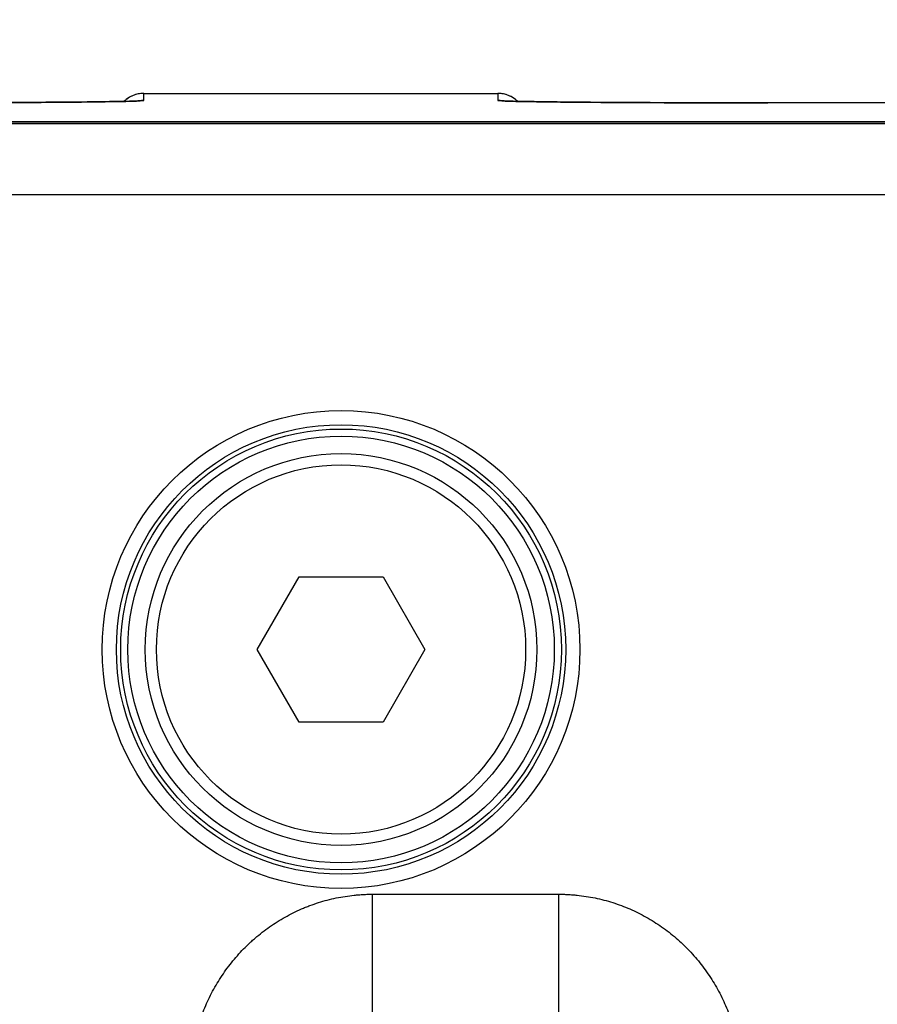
# Model space of a CAD drawing. Header units: inches. Extents: x 0 to 34, y 0 to 22.
# Tile 118 of 224: x 20.223 to 20.826, y 5.139 to 5.831. Entities that reach past the tile are written whole.
import ezdxf

# ---------------------------------------------------------------- set-up
doc = ezdxf.new("R2010")
doc.units = ezdxf.units.IN
doc.header["$LTSCALE"] = 1.87
doc.header["$MEASUREMENT"] = 0
doc.layers.get('0').update_dxf_attribs({"linetype": 'CONTINUOUS'})
doc.layers.add('DIMENSIONS', color=7, linetype='CONTINUOUS')
doc.styles.get("Standard").update_dxf_attribs({"font": 'txt', "width": 0.8})
doc.dimstyles.new('DIMSTYLE_1', dxfattribs={"dimtxt": 0.125, "dimasz": 0.18, "dimexe": 0.125, "dimexo": 0.0625, "dimgap": 0.03125, "dimtad": 0, "dimtih": 1, "dimtoh": 1, "dimdec": 3, "dimzin": 4, "dimdsep": 46, "dimtxsty": 'STANDARD', "dimblk": '_FILLED', "dimblk1": '_FILLED', "dimblk2": '_FILLED', "dimcen": 0.09, "dimadec": 0, "dimazin": 0, "dimtp": 0.01, "dimtm": 0.01, "dimtfac": 1, "dimtdec": 3, "dimtofl": 0, "dimtmove": 0, "dimatfit": 3, "dimldrblk": '_FILLED', "dimfxl": 1, "dimtolj": 1, "dimtzin": 4, "dimarcsym": 0})

# ---------------------------------------------------------------- blocks, each defined once
blk = doc.blocks.new('*D17')
at = {"layer": 'DIMENSIONS', "color": 2, "linetype": 'CONTINUOUS'}
blk.add_line((21.04659, 4.2329), (21.04659, 6.46713), dxfattribs=at)
at = {"layer": 'DIMENSIONS', "color": 2, "linetype": 'CONTINUOUS', "insert": (20.98409, 6.52963), "char_height": 0.125, "width": 1.525, "attachment_point": 1, "rotation": 90, "line_spacing_factor": 0.9}
blk.add_mtext('15.394{\\Ftxt.shx;\\W1.000000;\\H0.125000; }[391.01]', dxfattribs=at)
blk = doc.blocks.new('_FILLED')
at = {"color": 0, "linetype": 'BYBLOCK'}
blk.add_solid([(0, 0), (-1, 0.1736), (-1, -0.1736)], dxfattribs=at)

msp = doc.modelspace()

# ---------------------------------------------------------------- linework, layer by layer
at = {"color": 7, "linetype": 'CONTINUOUS'}
for p, q in [((20.31008, 5.77461), (20.31017, 5.77963)), ((20.31017, 5.77963), (20.55919, 5.77963)), ((20.55919, 5.77963), (20.55928, 5.77461)), ((20.22496, 5.77323), (20.21639, 5.77318)), ((20.23324, 5.77328), (20.22496, 5.77323)), ((20.24118, 5.77334), (20.23324, 5.77328)), ((20.24881, 5.77339), (20.24118, 5.77334)), ((20.25595, 5.77346), (20.24881, 5.77339)), ((20.26229, 5.77351), (20.25595, 5.77346)), ((20.27015, 5.7736), (20.26229, 5.77351)), ((20.27635, 5.77367), (20.27015, 5.7736)), ((20.28151, 5.77374), (20.27635, 5.77367)), ((20.28581, 5.7738), (20.28151, 5.77374)), ((20.29048, 5.77388), (20.28581, 5.7738)), ((20.29428, 5.77396), (20.29048, 5.77388)), ((20.29741, 5.77402), (20.29428, 5.77396)), ((20.29999, 5.77409), (20.29741, 5.77402)), ((20.30208, 5.77415), (20.29999, 5.77409)), ((20.30373, 5.7742), (20.30208, 5.77415)), ((20.30502, 5.77425), (20.30373, 5.7742)), ((20.30578, 5.77428), (20.30502, 5.77425)), ((20.30639, 5.77431), (20.30578, 5.77428)), ((20.30671, 5.77433), (20.30639, 5.77431)), ((20.30697, 5.77434), (20.30671, 5.77433)), ((20.30717, 5.77436), (20.30697, 5.77434)), ((20.30731, 5.77437), (20.30717, 5.77436)), ((20.30738, 5.77437), (20.30731, 5.77437)), ((20.30741, 5.77434), (20.31008, 5.77461)), ((20.55928, 5.77461), (20.56195, 5.77434)), ((20.562, 5.77437), (20.56197, 5.77437)), ((20.56209, 5.77436), (20.562, 5.77437)), ((20.56224, 5.77435), (20.56209, 5.77436)), ((20.56246, 5.77434), (20.56224, 5.77435)), ((20.56273, 5.77432), (20.56246, 5.77434)), ((20.56307, 5.77431), (20.56273, 5.77432)), ((20.5637, 5.77428), (20.56307, 5.77431)), ((20.5645, 5.77424), (20.5637, 5.77428)), ((20.5659, 5.77419), (20.5645, 5.77424)), ((20.5677, 5.77413), (20.5659, 5.77419)), ((20.56994, 5.77407), (20.5677, 5.77413)), ((20.57268, 5.77401), (20.56994, 5.77407)), ((20.57599, 5.77394), (20.57268, 5.77401)), ((20.57998, 5.77386), (20.57599, 5.77394)), ((20.58482, 5.77379), (20.57998, 5.77386)), ((20.58919, 5.77372), (20.58482, 5.77379)), ((20.59454, 5.77365), (20.58919, 5.77372)), ((20.60102, 5.77358), (20.59454, 5.77365)), ((20.60865, 5.7735), (20.60102, 5.77358)), ((20.61755, 5.77342), (20.60865, 5.7735)), ((20.62447, 5.77336), (20.61755, 5.77342)), ((20.63223, 5.77331), (20.62447, 5.77336)), ((20.64041, 5.77325), (20.63223, 5.77331)), ((20.64881, 5.77321), (20.64041, 5.77325)), ((20.65751, 5.77316), (20.64881, 5.77321)), ((20.66648, 5.77312), (20.65751, 5.77316)), ((20.68035, 5.77307), (20.66648, 5.77312)), ((20.69467, 5.77303), (20.68035, 5.77307)), ((20.70935, 5.77299), (20.69467, 5.77303)), ((20.72427, 5.77297), (20.70935, 5.77299)), ((20.73935, 5.77296), (20.72427, 5.77297)), ((21.05008, 5.77295), (20.73935, 5.77296)), ((21.5412, 5.75967), (5.7528, 5.75967)), ((18.5159, 5.75949), (21.54119, 5.75949)), ((20.11856, 5.75848), (20.95457, 5.75848)), ((20.12052, 5.70848), (20.95262, 5.70848)), ((20.38983, 5.3884), (20.41936, 5.43954)), ((20.41936, 5.43954), (20.47842, 5.43954)), ((20.47842, 5.43954), (20.50794, 5.3884)), ((20.41936, 5.33725), (20.38983, 5.3884)), ((20.50794, 5.3884), (20.47842, 5.33725)), ((20.47842, 5.33725), (20.41936, 5.33725)), ((20.47099, 5.21622), (20.60214, 5.21622)), ((20.47099, 5.11963), (20.47099, 5.21622)), ((20.60214, 5.11963), (20.60214, 5.21622))]:
    msp.add_line(p, q, dxfattribs=at)
for points in [[(20.31017, 5.77963), (20.30976, 5.77963), (20.30883, 5.77959), (20.3079, 5.77951), (20.30698, 5.77938), (20.30607, 5.77921), (20.30516, 5.779), (20.30427, 5.77875), (20.30339, 5.77845), (20.30252, 5.77812), (20.30167, 5.77774), (20.30084, 5.77733), (20.30003, 5.77688), (20.29924, 5.77639), (20.29848, 5.77586), (20.29773, 5.7753), (20.29702, 5.77471), (20.29634, 5.77408), (20.29625, 5.774)], [(20.57311, 5.774), (20.57303, 5.77408), (20.57234, 5.77471), (20.57163, 5.7753), (20.57089, 5.77586), (20.57012, 5.77639), (20.56933, 5.77688), (20.56852, 5.77733), (20.56769, 5.77774), (20.56684, 5.77812), (20.56597, 5.77845), (20.56509, 5.77875), (20.5642, 5.779), (20.56329, 5.77921), (20.56238, 5.77938), (20.56146, 5.77951), (20.56053, 5.77959), (20.55961, 5.77963), (20.55919, 5.77963)], [(20.3074, 5.77437), (20.3074, 5.77437), (20.30738, 5.77437)]]:
    msp.add_lwpolyline(points, dxfattribs=at)
for radius in [0.16811, 0.15811, 0.15509, 0.15009, 0.1378, 0.12992]:
    msp.add_circle((20.44889, 5.3884), radius, dxfattribs=at)
for centre, start, end in [((20.31017, 5.75963), 90.00009, 134.07837), ((20.55919, 5.75963), 45.92162, 89.99991), ((20.31008, 5.75461), 89.99992, 99.52693), ((20.55928, 5.75461), 80.47214, 90.00008)]:
    msp.add_arc(centre, 0.02, start, end, dxfattribs=at)
for points, knots in [([(20.12008, 5.77295), (20.12563, 5.77295), (20.13668, 5.77296), (20.15844, 5.77298), (20.17978, 5.77303), (20.20053, 5.77311), (20.21525, 5.77318), (20.22924, 5.77325), (20.24238, 5.77334), (20.25459, 5.77344), (20.26577, 5.77354), (20.27582, 5.77366), (20.28346, 5.77376), (20.28896, 5.77385), (20.2926, 5.77392), (20.29591, 5.77398), (20.29889, 5.77405), (20.30152, 5.77412), (20.3038, 5.77419), (20.30548, 5.77425), (20.30664, 5.7743), (20.30717, 5.77432), (20.30741, 5.77434)], [0, 0, 0, 0, 0.088813, 0.176944, 0.348463, 0.430533, 0.509296, 0.584147, 0.654511, 0.719845, 0.77965, 0.833464, 0.880875, 0.902063, 0.921518, 0.939202, 0.95508, 0.969125, 0.981309, 0.991606, 0.996042, 1, 1, 1, 1]), ([(20.56195, 5.77434), (20.5622, 5.77432), (20.56272, 5.7743), (20.56389, 5.77425), (20.56557, 5.77419), (20.56785, 5.77412), (20.57047, 5.77405), (20.57345, 5.77398), (20.57676, 5.77392), (20.5804, 5.77385), (20.5859, 5.77376), (20.59354, 5.77366), (20.6036, 5.77354), (20.61477, 5.77344), (20.62698, 5.77334), (20.64013, 5.77325), (20.65411, 5.77318), (20.66883, 5.77311), (20.68959, 5.77303), (20.71647, 5.77297), (20.73823, 5.77295), (20.74928, 5.77295)], [0, 0, 0, 0, 0.003958, 0.008394, 0.018691, 0.030875, 0.04492, 0.060798, 0.078482, 0.097938, 0.119126, 0.166536, 0.22035, 0.280155, 0.345489, 0.415853, 0.490704, 0.569467, 0.651538, 0.823056, 1, 1, 1, 1]), ([(20.34234, 5.08315), (20.34234, 5.08422), (20.34235, 5.08583), (20.34241, 5.08797), (20.34248, 5.08958), (20.34256, 5.09118), (20.3427, 5.09332), (20.343, 5.09706), (20.34362, 5.10238), (20.34466, 5.10872), (20.346, 5.11501), (20.34817, 5.1233), (20.3516, 5.13347), (20.35685, 5.14521), (20.36321, 5.1564), (20.36939, 5.16517), (20.37482, 5.1718), (20.37913, 5.17657), (20.38291, 5.18037), (20.38605, 5.18328), (20.38926, 5.18612), (20.39341, 5.18951), (20.39858, 5.19333), (20.40393, 5.19689), (20.40946, 5.20018), (20.41514, 5.20318), (20.42, 5.20544), (20.42396, 5.20709), (20.42795, 5.20864), (20.43504, 5.21109), (20.44335, 5.21326), (20.45178, 5.21479), (20.45709, 5.21548), (20.46136, 5.21586), (20.46457, 5.21607), (20.46778, 5.21619), (20.46992, 5.21622), (20.47099, 5.21622)], [0, 0, 0, 0, 0.015627, 0.023441, 0.031255, 0.039069, 0.046883, 0.06251, 0.093763, 0.125015, 0.156268, 0.187521, 0.250009, 0.312496, 0.374983, 0.43747, 0.468722, 0.499974, 0.531227, 0.546854, 0.562482, 0.593734, 0.624986, 0.656238, 0.687491, 0.718743, 0.749995, 0.765622, 0.78125, 0.812502, 0.874986, 0.906238, 0.937491, 0.953118, 0.968745, 0.984373, 1, 1, 1, 1]), ([(20.60214, 5.21622), (20.60321, 5.21622), (20.60535, 5.21619), (20.60856, 5.21607), (20.61177, 5.21586), (20.61604, 5.21548), (20.62135, 5.21479), (20.62768, 5.21364), (20.63394, 5.21217), (20.64011, 5.21039), (20.64619, 5.20829), (20.65216, 5.20589), (20.65799, 5.20318), (20.66367, 5.20018), (20.6692, 5.19689), (20.67455, 5.19333), (20.67972, 5.18951), (20.6847, 5.18544), (20.68946, 5.18112), (20.694, 5.17657), (20.69832, 5.1718), (20.70239, 5.16683), (20.70621, 5.16166), (20.70979, 5.15632), (20.7131, 5.15081), (20.71614, 5.14514), (20.7189, 5.13934), (20.72139, 5.13341), (20.72359, 5.12737), (20.72551, 5.12123), (20.72713, 5.11501), (20.72847, 5.10872), (20.72933, 5.10344), (20.72988, 5.09919), (20.73021, 5.09599), (20.73043, 5.09332), (20.73057, 5.09118), (20.73065, 5.08958), (20.73072, 5.08797), (20.73078, 5.08583), (20.73079, 5.08422), (20.73079, 5.08315)], [0, 0, 0, 0, 0.015626, 0.031252, 0.046878, 0.062504, 0.093753, 0.125003, 0.156252, 0.187502, 0.218751, 0.25, 0.28125, 0.312499, 0.343749, 0.374998, 0.406248, 0.437497, 0.468747, 0.499996, 0.531246, 0.562495, 0.593745, 0.624995, 0.656245, 0.687494, 0.718744, 0.749994, 0.781244, 0.812494, 0.843744, 0.874993, 0.906243, 0.921869, 0.937495, 0.953121, 0.960935, 0.968748, 0.976561, 0.984374, 1, 1, 1, 1])]:
    msp.add_open_spline(points, degree=3, knots=knots, dxfattribs=at)

# ---------------------------------------------------------------- dimensions: what is measured, and where the dimension line sits
at = {"layer": 'DIMENSIONS', "color": 2, "linetype": 'CONTINUOUS'}
dim = msp.add_ordinate_dim(feature_location=(21.04659, 4.2329), offset=(0, 2.23423), dtype=1, origin=(5.65259, 4.1704), dimstyle='DIMSTYLE_1', dxfattribs=at)
dim.commit()
dim.dimension.update_dxf_attribs({"geometry": '*D17', "text_midpoint": (21.04659, 7.29213)})

doc.saveas('drawing.dxf')
